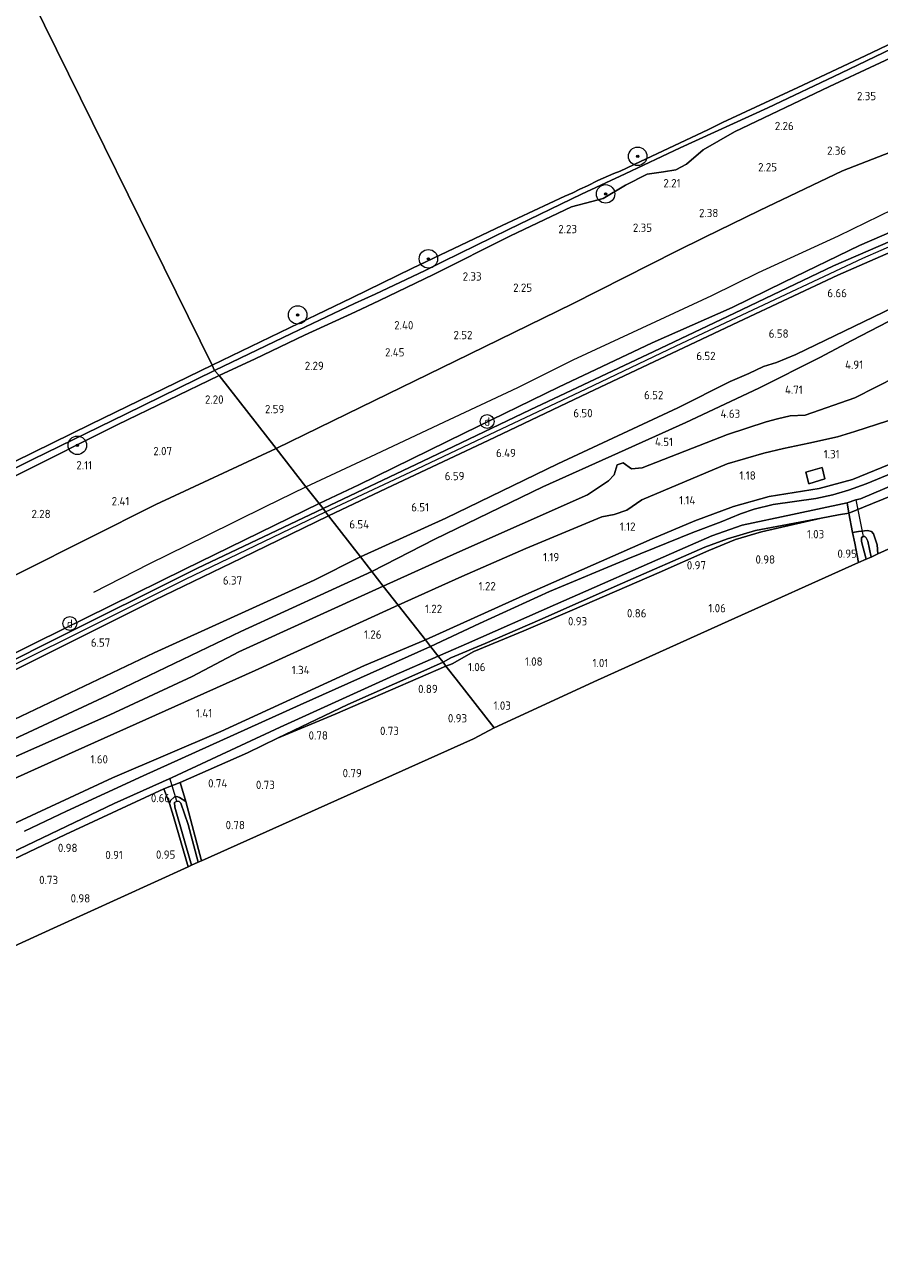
# Model space of a CAD drawing. Extents: x 130905 to 137824, y 412333 to 417928.
# Tile 229 of 256: x 135669 to 135854, y 415798 to 416066. Entities that reach past the tile are written whole.
import ezdxf
from ezdxf.enums import TextEntityAlignment as Align
from ezdxf.lldxf.tags import DXFTag

# ---------------------------------------------------------------- set-up
doc = ezdxf.new("R2010")
doc.units = 0
for name, color, linetype, lineweight in [('B-ME-GR-BOOM-S', 90, 'Continuous', 25), ('B-ME-GR-BOUWLAND_AKKERBOUW-GV', 80, 'Continuous', 13), ('B-ME-GR-GRAS-GV', 60, 'Continuous', 13), ('B-ME-GW-TALUD_KRUIN-G', 90, 'Continuous', 18), ('B-ME-GW-TALUD_TEEN-G', 90, 'Continuous', 18), ('B-ME-IE-MEUBILAIR_DIJKPAAL-S', 7, 'Continuous', 25), ('B-ME-IE-TERREINAFSCHEIDING_DOORGANG-G', 210, 'Continuous', 18), ('B-ME-IE-TERREINAFSCHEIDING_KUNSTMATIG_HEKWERK-G', 20, 'IE-TERREINAFSCHEIDING-KUNSTMATIG', 18), ('B-ME-KG-GRENS_OPNAME-G', 210, 'KG-OPNAME', 18), ('B-ME-KW-KUNSTWERK_DUIKER-G', 170, 'Continuous', 18), ('B-ME-OB-BEKLEDING_STEEN-GV', 30, 'Continuous', 18), ('B-ME-OB-OEVERVOORZIENING-G', 7, 'Continuous', 18), ('B-ME-OG-BREUKLIJN-G', 7, 'Continuous', 18), ('B-ME-OG-WATER_RIVIER-GV', 130, 'Continuous', 18), ('B-ME-OG-WATER_SLOOT-G', 120, 'Continuous', 18), ('B-ME-OG-WATER_SLOOT-GV', 120, 'Continuous', 18), ('B-ME-VH-VERHARDING_ASFALT-GV', 252, 'Continuous', 18), ('B-ME-VH-VERHARDING_BETON-GV', 252, 'Continuous', 18), ('B-ME-WH-WINTERBED-G', 150, 'WH-WINTERBED', 18), ('X-XX-AL-HOOGTELABEL-S', 7, 'Continuous', 25)]:
    doc.layers.add(name, color=color, linetype=linetype, lineweight=lineweight)
doc.styles.add('NLCS-ISO', font='NLCS-ISO.ttf')
doc.styles.add('NLCS-ISO-ANNOTATIVE-T18', font='NLCS-ISO.ttf', dxfattribs={"height": 1.8})
doc.styles.get("Standard").update_dxf_attribs({"font": 'arial.ttf'})
doc.linetypes.add('IE-TERREINAFSCHEIDING-KUNSTMATIG', pattern='A,4,[82,NLCS.SHX,S=0.75,R=90,X=0,Y=0],4,-2', length=10)
tags = doc.linetypes.add('KG-OPNAME', pattern='A,5.5,-2,["O",Standard,S=1.8,R=0,X=-0.5,Y=-0.9],-2,5.5,-2,[5,NLCS.SHX,S=0.75,R=0,X=0,Y=0],-2', length=19).pattern_tags.tags
tags[6] = DXFTag(74, 10)
tags = doc.linetypes.add('WH-WINTERBED', pattern='A,6,-3.5,["WB",Standard,S=1.8,R=0,X=-1.5,Y=-0.9],-3.5,6,-3.5,6,-3.5,6,-3.5,6,-3.5', length=51).pattern_tags.tags
tags[6] = DXFTag(74, 10)

# ---------------------------------------------------------------- blocks, each defined once
blk = doc.blocks.new('SAL-HOOGTELABEL-SO')
at = {"color": 0, "linetype": 'ByBlock', "lineweight": -2, "style": 'NLCS-ISO-ANNOTATIVE-T18'}
blk.add_attdef('HOOGTE', text='', height=1.8, dxfattribs=at).set_placement((2.79, 0), align=Align.RIGHT)
blk = doc.blocks.new('SGR-BOOM_01-SO')
at = {"linetype": 'ByBlock', "lineweight": 18}
h = blk.add_hatch(color=0, dxfattribs=at)
h.dxf.hatch_style = 1
edge = h.paths.add_edge_path()
edge.add_arc((0, 0), 0.25, 0, 360)
at = {"color": 0, "linetype": 'ByBlock', "lineweight": 18}
for radius in [2, 0.25]:
    blk.add_circle((0, 0), radius, dxfattribs=at)
blk = doc.blocks.new('SIE-DIJKPAAL-SO')
at = {"color": 0, "linetype": 'ByBlock', "lineweight": 18}
blk.add_circle((0, 0), 1.5, dxfattribs=at)
at = {"color": 0, "linetype": 'ByBlock', "lineweight": 18, "style": 'NLCS-ISO'}
blk.add_text('d', height=1.8, dxfattribs=at).set_placement((0, 0), align=Align.MIDDLE_CENTER)

msp = doc.modelspace()

# ---------------------------------------------------------------- linework, layer by layer
at = {"layer": 'B-ME-GR-BOUWLAND_AKKERBOUW-GV'}
msp.add_polyline3d([(135600.709, 415836.232, 0.71), (135592.111, 415831.825, 0.583), (135588.828, 415843.847, 0.712), (135587.483, 415847.189, 0.732), (135594.239, 415850.405, 0.772), (135604.154, 415855.455, 0.693), (135628.842, 415867.414, 0.641), (135653.629, 415879.001, 0.721), (135677.742, 415890.454, 0.721), (135699.018, 415900.325, 0.734), (135700.214, 415897.122, 0.674), (135701.146, 415894.341, 0.647), (135704.273, 415883.46, 0.627), (135675.178, 415870.192, 0.711), (135646.084, 415856.924, 0.794), (135623.396, 415846.578, 0.752)], close=True, dxfattribs=at)
at = {"layer": 'B-ME-GR-GRAS-GV'}
for points in [[(135862.793, 416061.487, 1.957), (135843.044, 416052.262, 1.957), (135822.499, 416042.457, 1.957), (135815.716, 416038.561, 2.12), (135812.116, 416035.454, 2.145), (135809.838, 416034.25, 2.07), (135807.15, 416033.783, 2.045), (135803.619, 416033.309, 2.032), (135798.891, 416030.905, 2.045), (135794.063, 416028.001, 2.007), (135791.646, 416027.381, 1.957), (135787.248, 416026.237, 1.77), (135774.061, 416019.954, 1.832), (135757.383, 416011.577, 1.832), (135745.679, 416005.975, 1.945), (135740.517, 416003.533, 1.957), (135729.487, 415998.469, 1.832), (135718.752, 415993.321, 1.907), (135710.976, 415989.724, 1.82), (135709.995, 415990.846, 1.462), (135726.644, 415998.815, 1.537), (135740.267, 416005.316, 1.661), (135744.772, 416007.359, 1.674), (135755.567, 416012.44, 1.436), (135759.478, 416014.424, 1.436), (135773.62, 416021.306, 1.436), (135789.384, 416028.992, 1.496), (135798.866, 416033.332, 1.426), (135810.741, 416038.987, 1.456), (135829.703, 416047.666, 1.476), (135845.522, 416055.18, 1.506), (135856.649, 416060.449, 1.456)], [(135867.557, 416042.462, 2.596), (135845.895, 416034.008, 2.713), (135827.892, 416025.4, 2.578), (135815.958, 416019.573, 2.667), (135809.987, 416016.638, 2.53), (135787.417, 416005.215, 2.799), (135762.062, 415992.856, 2.851), (135741.616, 415982.895, 2.929), (135723.313, 415973.923, 2.937), (135710.976, 415989.724, 1.82), (135718.752, 415993.321, 1.907), (135729.487, 415998.469, 1.832), (135740.517, 416003.533, 1.957), (135745.679, 416005.975, 1.945), (135757.383, 416011.577, 1.832), (135774.061, 416019.954, 1.832), (135787.248, 416026.237, 1.77), (135791.646, 416027.381, 1.957), (135794.063, 416028.001, 2.007), (135798.891, 416030.905, 2.045), (135803.619, 416033.309, 2.032), (135807.15, 416033.783, 2.045), (135809.838, 416034.25, 2.07), (135812.116, 416035.454, 2.145), (135815.716, 416038.561, 2.12), (135822.499, 416042.457, 1.957), (135843.044, 416052.262, 1.957), (135862.793, 416061.487, 1.957)], [(135866.715, 416025.303, 6.492), (135849.537, 416017.863, 6.691), (135833.173, 416009.949, 6.719), (135821.974, 416004.486, 6.645), (135804.694, 415996.793, 6.421), (135784.404, 415987.193, 6.61), (135764.043, 415977.26, 6.619), (135741.204, 415966.078, 6.536), (135732.62, 415962.017, 6.482), (135729.728, 415965.679, 5.144), (135723.313, 415973.923, 2.937), (135741.616, 415982.895, 2.929), (135762.062, 415992.856, 2.851), (135787.417, 416005.215, 2.799), (135809.987, 416016.638, 2.53), (135815.958, 416019.573, 2.667), (135827.892, 416025.4, 2.578), (135845.895, 416034.008, 2.713), (135867.557, 416042.462, 2.596)], [(135866.406, 416023.167, 6.623), (135843.91, 416013.477, 6.697), (135822.483, 416003.21, 6.666), (135805.081, 415994.921, 6.563), (135778.315, 415982.281, 6.591), (135755.098, 415971.238, 6.624), (135733.483, 415960.96, 6.627), (135732.62, 415962.017, 6.482), (135741.204, 415966.078, 6.536), (135764.043, 415977.26, 6.619), (135784.404, 415987.193, 6.61), (135804.694, 415996.793, 6.421), (135821.974, 416004.486, 6.645), (135833.173, 416009.949, 6.719), (135849.537, 416017.863, 6.691), (135866.715, 416025.303, 6.492)], [(135871.453, 416011.548, 6.44), (135835.774, 415994.256, 6.305), (135831.561, 415992.565, 6.322), (135828.816, 415991.723, 6.064), (135825.578, 415990.183, 6.16), (135821.583, 415988.412, 6.229), (135810.221, 415982.735, 6.137), (135784.292, 415970.633, 6.152), (135760.019, 415958.889, 6.022), (135741.565, 415950.496, 6.06), (135734.633, 415959.408, 6.633), (135748.479, 415965.973, 6.59), (135769.17, 415975.653, 6.598), (135790.815, 415986.011, 6.544), (135820.656, 416000.03, 6.574), (135823.399, 416001.362, 6.535), (135844.835, 416011.465, 6.635), (135868.486, 416021.793, 6.555)], [(135859.711, 416003.449, 5.469), (135847.922, 415997.294, 5.307), (135840.948, 415993.624, 4.942), (135827.759, 415987.02, 4.852), (135811.979, 415979.561, 4.902), (135797.394, 415972.983, 4.75), (135781.03, 415965.627, 4.828), (135757.689, 415954.318, 4.753), (135744.043, 415947.375, 4.683), (135741.565, 415950.496, 6.06), (135760.019, 415958.889, 6.022), (135784.292, 415970.633, 6.152), (135810.221, 415982.735, 6.137), (135821.583, 415988.412, 6.229), (135825.578, 415990.183, 6.16), (135828.816, 415991.723, 6.064), (135831.561, 415992.565, 6.322), (135835.774, 415994.256, 6.305), (135871.453, 416011.548, 6.44)], [(135862.197, 415991.851, 4.862), (135848.564, 415984.912, 4.442), (135837.797, 415981.14, 4.148), (135834.549, 415981.034, 4.162), (135831.84, 415980.366, 4.207), (135829.34, 415979.745, 4.543), (135820.966, 415976.975, 4.402), (135802.503, 415969.753, 4.333), (135800.22, 415969.539, 4.403), (135798.443, 415970.817, 4.536), (135797.102, 415970.389, 4.548), (135796.459, 415968.263, 4.32), (135795.232, 415966.967, 4.345), (135790.728, 415963.934, 4.3), (135762.429, 415951.357, 4.231), (135746.492, 415944.203, 4.163), (135744.043, 415947.375, 4.683), (135757.689, 415954.318, 4.753), (135781.03, 415965.627, 4.828), (135797.394, 415972.983, 4.75), (135811.979, 415979.561, 4.902), (135827.759, 415987.02, 4.852), (135840.948, 415993.624, 4.942), (135847.922, 415997.294, 5.307), (135859.711, 416003.449, 5.469)], [(135855.715, 415979.929, 1.42), (135848.518, 415977.659, 1.382), (135844.798, 415976.48, 1.483), (135838.608, 415975.113, 1.4), (135833.111, 415973.925, 1.381), (135828.838, 415972.927, 1.36), (135820.893, 415970.615, 1.311), (135802.451, 415962.831, 1.362), (135799.234, 415960.624, 1.283), (135796.502, 415959.663, 1.416), (135793.81, 415959.183, 1.417), (135777.356, 415952.319, 1.525), (135763.516, 415946.263, 1.53), (135749.76, 415940.053, 1.573), (135746.492, 415944.203, 4.163), (135762.429, 415951.357, 4.231), (135790.728, 415963.934, 4.3), (135795.232, 415966.967, 4.345), (135796.459, 415968.263, 4.32), (135797.102, 415970.389, 4.548), (135798.443, 415970.817, 4.536), (135800.22, 415969.539, 4.403), (135802.503, 415969.753, 4.333), (135820.966, 415976.975, 4.402), (135829.34, 415979.745, 4.543), (135831.84, 415980.366, 4.207), (135834.549, 415981.034, 4.162), (135837.797, 415981.14, 4.148), (135848.564, 415984.912, 4.442), (135862.197, 415991.851, 4.862)], [(135667.336, 415968.286, 1.957), (135688.94, 415979.072, 1.832), (135710.976, 415989.724, 1.82), (135723.313, 415973.923, 2.937), (135697.269, 415961.862, 2.881), (135668.019, 415947.141, 2.888)], [(135873.064, 415977.466, 1.321), (135848.072, 415967.277, 1.435), (135840.844, 415965.317, 1.371), (135830.017, 415963.539, 1.159), (135822.309, 415961.393, 1.054), (135813.921, 415958.32, 1.069), (135804.656, 415954.423, 1.155), (135776.672, 415942.099, 1.157), (135755.675, 415932.533, 0.92), (135749.76, 415940.053, 1.573), (135763.516, 415946.263, 1.53), (135777.356, 415952.319, 1.525), (135793.81, 415959.183, 1.417), (135796.502, 415959.663, 1.416), (135799.234, 415960.624, 1.283), (135802.451, 415962.831, 1.362), (135820.893, 415970.615, 1.311), (135828.838, 415972.927, 1.36), (135833.111, 415973.925, 1.381), (135838.608, 415975.113, 1.4), (135844.798, 415976.48, 1.483), (135848.518, 415977.659, 1.382), (135855.715, 415979.929, 1.42)], [(135862.562, 415971.086, -0.237), (135851.029, 415966.329, -0.237), (135847.152, 415964.954, -0.237), (135843.819, 415963.897, -0.237), (135840.111, 415963.131, -0.237), (135830.892, 415961.83, -0.237), (135826.746, 415960.818, -0.237), (135823.801, 415959.797, -0.237), (135819.651, 415958.108, -0.237), (135813.475, 415955.776, -0.237), (135799.452, 415950.099, -0.237), (135782.473, 415943.028, -0.237), (135767.331, 415936.06, -0.237), (135756.753, 415931.097, -0.237), (135755.675, 415932.533, 0.92), (135776.672, 415942.099, 1.157), (135804.656, 415954.423, 1.155), (135813.921, 415958.32, 1.069), (135822.309, 415961.393, 1.054), (135830.017, 415963.539, 1.159), (135840.844, 415965.317, 1.371), (135848.072, 415967.277, 1.435), (135873.064, 415977.466, 1.321)], [(135544.636, 415885.129, 2.83), (135573.083, 415899.841, 2.83), (135601.476, 415914.174, 2.851), (135633.011, 415930.077, 2.84), (135668.019, 415947.141, 2.888), (135697.269, 415961.862, 2.881), (135723.313, 415973.923, 2.937), (135729.728, 415965.679, 5.144), (135732.62, 415962.017, 6.482), (135703.536, 415947.828, 6.672), (135671.371, 415932.011, 6.538), (135651.567, 415922.102, 6.635), (135631.763, 415912.193, 6.732), (135597.622, 415894.546, 6.704), (135567.033, 415878.908, 6.774), (135535.619, 415862.052, 6.703)], [(135860.857, 415965.523, 1.149), (135850.391, 415961.256, 1.086), (135847.218, 415959.97, 1.018), (135846.873, 415962.21, -0.237), (135848.745, 415962.825, -0.237), (135849.789, 415963.048, -0.237), (135869.836, 415971.601, -0.237)], [(135535.619, 415862.052, 6.703), (135567.033, 415878.908, 6.774), (135597.622, 415894.546, 6.704), (135631.763, 415912.193, 6.732), (135651.567, 415922.102, 6.635), (135671.371, 415932.011, 6.538), (135703.536, 415947.828, 6.672), (135732.62, 415962.017, 6.482), (135733.483, 415960.96, 6.627), (135706.296, 415948.062, 6.65), (135674.645, 415932.239, 6.695), (135647.509, 415918.662, 6.693), (135617.119, 415903.38, 6.673), (135594.115, 415891.374, 6.689), (135570.375, 415879.018, 6.669), (135537.8, 415861.744, 6.72)], [(135544.387, 415862.984, 6.586), (135570.132, 415876.755, 6.593), (135600.545, 415892.52, 6.601), (135631.748, 415908.584, 6.604), (135662.178, 415923.752, 6.582), (135696.974, 415941.115, 6.594), (135715.804, 415950.261, 6.614), (135734.633, 415959.408, 6.633), (135741.565, 415950.496, 6.06), (135731.571, 415945.481, 5.887), (135696.892, 415929.737, 5.988), (135662.002, 415913.176, 5.987), (135636.193, 415901.58, 6.146), (135609.28, 415888.318, 6.371), (135577.75, 415872.876, 6.379), (135554.3, 415860.525, 6.462)], [(135662.002, 415913.176, 5.987), (135696.892, 415929.737, 5.988), (135731.571, 415945.481, 5.887), (135741.565, 415950.496, 6.06), (135744.043, 415947.375, 4.683), (135715.675, 415934.34, 4.524), (135686.834, 415920.524, 4.434), (135662.132, 415909.044, 4.536)], [(135660.687, 415904.571, 4.153), (135687.323, 415916.31, 4.019), (135705.115, 415924.597, 4.161), (135715.223, 415929.996, 4.027), (135746.492, 415944.203, 4.163), (135749.76, 415940.053, 1.573), (135718.766, 415925.96, 1.612), (135699.315, 415917.222, 1.762), (135679.865, 415908.485, 1.912), (135651.146, 415895.587, 2.066)], [(135526.94, 415836.263, 2.221), (135560.093, 415852.385, 2.193), (135590.206, 415866.821, 2.182), (135619.582, 415880.817, 2.171), (135651.146, 415895.587, 2.066), (135679.865, 415908.485, 1.912), (135699.315, 415917.222, 1.762), (135718.766, 415925.96, 1.612), (135749.76, 415940.053, 1.573), (135755.675, 415932.533, 0.92), (135742.409, 415926.987, 1.035), (135711.341, 415912.695, 0.969), (135687.905, 415902.723, 1.21), (135653.834, 415886.936, 1.408), (135623.276, 415872.618, 1.569), (135598.896, 415860.68, 1.589), (135581.502, 415852.355, 1.589), (135564.086, 415843.737, 1.658), (135557.771, 415840.796, 1.636), (135545.247, 415834.237, 1.571)], [(135653.834, 415886.936, 1.408), (135687.905, 415902.723, 1.21), (135711.341, 415912.695, 0.969), (135742.409, 415926.987, 1.035), (135755.675, 415932.533, 0.92), (135756.753, 415931.097, -0.237), (135728.524, 415918.495, -0.237), (135694.58, 415903.168, -0.237), (135677.937, 415895.469, -0.237), (135668.853, 415891.179, -0.237)], [(135660.676, 415883.948, -0.237), (135688.25, 415897.137, -0.237), (135700.84, 415902.773, -0.237), (135724.168, 415913.666, -0.237), (135748.756, 415924.836, -0.237), (135758.377, 415929.017, -0.237), (135759.473, 415927.7, 0.787), (135753.962, 415925.244, 0.855), (135738.834, 415918.548, 0.736), (135723.636, 415911.268, 0.757), (135717.129, 415908.13, 0.769), (135702.524, 415901.692, 0.654), (135699.018, 415900.325, 0.734), (135677.742, 415890.454, 0.721), (135653.629, 415879.001, 0.721)]]:
    msp.add_polyline3d(points, dxfattribs=at)
for points in [[(135573.679, 415917.398, 2.132), (135572.375, 415914.043, 1.887), (135572.096, 415916.819, 1.9), (135571.153, 415920.691, 1.65), (135571.095, 415921.285, 1.637), (135571.665, 415921.868, 1.525), (135588.261, 415930.067, 1.612), (135609.879, 415940.943, 1.587), (135632.733, 415952.664, 1.55), (135651.278, 415961.99, 1.512), (135670.764, 415971.652, 1.537), (135690.729, 415981.373, 1.575), (135709.995, 415990.846, 1.462), (135710.976, 415989.724, 1.82), (135688.94, 415979.072, 1.832), (135667.336, 415968.286, 1.957), (135645.424, 415957.552, 1.92), (135625.402, 415947.295, 1.92), (135605.926, 415937.553, 1.857), (135586.623, 415927.865, 1.82), (135581.232, 415924.955, 1.795), (135577.532, 415922.88, 1.857), (135575.692, 415920.816, 2.032)], [(135873.46, 415960.105, 1.035), (135853.553, 415951.153, 1.064), (135853.383, 415953.089, 1.055), (135852.556, 415955.517, 1.127), (135852.158, 415955.963, 1.131), (135851.254, 415956.247, 1.107), (135849.332, 415956.008, 1.062), (135848.02, 415955.75, 0.989), (135847.218, 415959.97, 1.018), (135850.391, 415961.256, 1.086), (135860.857, 415965.523, 1.149), (135875.187, 415971.857, 1.126), (135891.975, 415979.404, 1.12), (135892.566, 415976.132, 1.061), (135893.367, 415969.058, 1.005)], [(135837.917, 415968.833, 1.01), (135838.604, 415966.335, 1.01), (135842.065, 415967.37, 1.035), (135841.48, 415969.831, 1.148)], [(135761.102, 415928.646, 0.832), (135759.473, 415927.7, 0.787), (135758.377, 415929.017, -0.237), (135760.516, 415929.982, -0.237), (135764.51, 415931.68, -0.237), (135783.78, 415940.19, -0.237), (135810.694, 415952, -0.237), (135817.633, 415955.094, -0.237), (135824.17, 415957.331, -0.237), (135835.056, 415959.694, -0.237), (135846.873, 415962.21, -0.237), (135847.218, 415959.97, 1.018), (135845.046, 415959.6, 0.985), (135841.233, 415958.847, 1.1), (135827.042, 415956.177, 1.012), (135821.022, 415954.414, 0.999), (135816.1, 415952.636, 0.88), (135798.297, 415944.805, 0.849), (135780.41, 415936.915, 0.924), (135768.53, 415931.767, 0.761)], [(135761.417, 415927.375, 0.933), (135760.065, 415926.856, 0.927), (135759.473, 415927.7, 0.787), (135761.102, 415928.646, 0.832), (135768.53, 415931.767, 0.761), (135780.41, 415936.915, 0.924), (135798.297, 415944.805, 0.849), (135816.1, 415952.636, 0.88), (135821.022, 415954.414, 0.999), (135827.042, 415956.177, 1.012), (135841.233, 415958.847, 1.1), (135828.339, 415955.901, 1.019), (135822.743, 415954.265, 0.993), (135816.926, 415951.862, 1.049), (135806.203, 415947.116, 0.946), (135787.379, 415939.01, 0.821), (135776.953, 415934.513, 0.94), (135766.098, 415930.038, 0.91)], [(135792.861, 415923.859, 0.996), (135770.49, 415913.504, 1.127), (135762.272, 415924.03, 0.888), (135760.065, 415926.856, 0.927), (135761.417, 415927.375, 0.933), (135766.098, 415930.038, 0.91), (135776.953, 415934.513, 0.94), (135787.379, 415939.01, 0.821), (135806.203, 415947.116, 0.946), (135816.926, 415951.862, 1.049), (135822.743, 415954.265, 0.993), (135828.339, 415955.901, 1.019), (135841.233, 415958.847, 1.1), (135845.046, 415959.6, 0.985), (135847.218, 415959.97, 1.018), (135848.02, 415955.75, 0.989), (135848.514, 415953.494, 0.851), (135849.364, 415949.269, 0.774), (135821.112, 415936.564, 0.885)], [(135852.556, 415955.517, 1.127), (135853.383, 415953.089, 1.055), (135853.553, 415951.153, 1.064), (135852.051, 415950.478, 0.01), (135851.36, 415953.878, 0.01), (135850.983, 415954.659, 0.01), (135850.697, 415954.885, 0.01), (135850.333, 415954.887, 0.01), (135849.956, 415954.664, 0.01), (135850.009, 415953.827, 0.01), (135851.02, 415950.014, 0.01), (135849.364, 415949.269, 0.774), (135848.514, 415953.494, 0.851), (135848.02, 415955.75, 0.989), (135849.332, 415956.008, 1.062), (135851.254, 415956.247, 1.107), (135852.158, 415955.963, 1.131)], [(135635.265, 415893.177, 4.356), (135631.518, 415892.209, 4.394), (135628.534, 415892.374, 4.712), (135637.294, 415897.211, 4.648), (135662.132, 415909.044, 4.536), (135686.834, 415920.524, 4.434), (135715.675, 415934.34, 4.524), (135744.043, 415947.375, 4.683), (135746.492, 415944.203, 4.163), (135715.223, 415929.996, 4.027), (135705.115, 415924.597, 4.161), (135687.323, 415916.31, 4.019), (135660.687, 415904.571, 4.153), (135639.863, 415895.144, 4.344)], [(135736.592, 415897.952, 0.877), (135707.183, 415884.787, 0.778), (135703.784, 415897.564, 0.655), (135702.524, 415901.692, 0.654), (135717.129, 415908.13, 0.769), (135723.636, 415911.268, 0.757), (135736.067, 415916.468, 0.783), (135760.065, 415926.856, 0.927), (135762.272, 415924.03, 0.888), (135770.49, 415913.504, 1.127), (135766.002, 415911.117, 0.975)], [(135736.067, 415916.468, 0.783), (135723.636, 415911.268, 0.757), (135738.834, 415918.548, 0.736), (135753.962, 415925.244, 0.855), (135759.473, 415927.7, 0.787), (135760.065, 415926.856, 0.927)], [(135702.524, 415901.692, 0.654), (135703.784, 415897.564, 0.655), (135702.442, 415898.475, 0.652), (135701.855, 415898.703, 0.667), (135701.226, 415898.537, 0.665), (135700.463, 415897.831, 0.667), (135700.214, 415897.122, 0.674), (135699.018, 415900.325, 0.734)], [(135702.442, 415898.475, 0.652), (135703.784, 415897.564, 0.655), (135707.183, 415884.787, 0.778), (135706.46, 415884.458, -0.177), (135704.269, 415892.624, -0.177), (135702.726, 415897.215, -0.177), (135702.333, 415897.622, -0.177), (135701.848, 415897.644, -0.177), (135701.341, 415897.394, -0.177), (135701.411, 415896.354, -0.177), (135704.997, 415883.79, -0.177), (135704.273, 415883.46, 0.627), (135701.146, 415894.341, 0.647), (135700.214, 415897.122, 0.674), (135700.463, 415897.831, 0.667), (135701.226, 415898.537, 0.665), (135701.855, 415898.703, 0.667)]]:
    msp.add_polyline3d(points, close=True, dxfattribs=at)
at = {"layer": 'B-ME-GW-TALUD_KRUIN-G'}
for points in [[(136061.264, 416107.255, 6.609), (136055.092, 416104.072, 6.638), (136032.856, 416094.654, 6.715), (136007.293, 416083.211, 6.741), (135979.61, 416071.249, 6.634), (135953.722, 416059.613, 6.71), (135929.745, 416049.081, 6.536), (135909.144, 416040.407, 6.526), (135890.649, 416033.613, 6.478), (135866.715, 416025.303, 6.492), (135849.537, 416017.863, 6.691), (135833.173, 416009.949, 6.719), (135821.974, 416004.486, 6.645), (135804.694, 415996.793, 6.421), (135784.404, 415987.193, 6.61), (135764.043, 415977.26, 6.619), (135741.204, 415966.078, 6.536), (135732.62, 415962.017, 6.482)], [(136082.675, 416103.389, 6.438), (136072.486, 416098.974, 6.491), (136050.883, 416090.234, 6.514), (136027.933, 416080.761, 6.547), (136001.697, 416069.697, 6.547), (135975.66, 416058.583, 6.563), (135948.547, 416046.518, 6.403), (135920.829, 416033.896, 6.333), (135898.825, 416024.354, 6.267), (135871.453, 416011.548, 6.44), (135835.774, 415994.256, 6.305), (135831.561, 415992.565, 6.322), (135828.816, 415991.723, 6.064), (135825.578, 415990.183, 6.16), (135821.583, 415988.412, 6.229), (135810.221, 415982.735, 6.137), (135784.292, 415970.633, 6.152), (135760.019, 415958.889, 6.022), (135741.565, 415950.496, 6.06)], [(135862.793, 416061.487, 1.957), (135843.044, 416052.262, 1.957), (135822.499, 416042.457, 1.957), (135815.716, 416038.561, 2.12), (135812.116, 416035.454, 2.145), (135809.838, 416034.25, 2.07), (135807.15, 416033.783, 2.045), (135803.619, 416033.309, 2.032), (135798.891, 416030.905, 2.045), (135794.063, 416028.001, 2.007), (135791.646, 416027.381, 1.957), (135787.248, 416026.237, 1.77), (135774.061, 416019.954, 1.832), (135757.383, 416011.577, 1.832), (135745.679, 416005.975, 1.945), (135740.517, 416003.533, 1.957), (135729.487, 415998.469, 1.832), (135718.752, 415993.321, 1.907), (135710.976, 415989.724, 1.82)], [(135862.197, 415991.851, 4.862), (135848.564, 415984.912, 4.442), (135837.797, 415981.14, 4.148), (135834.549, 415981.034, 4.162), (135831.84, 415980.366, 4.207), (135829.34, 415979.745, 4.543), (135820.966, 415976.975, 4.402), (135802.503, 415969.753, 4.333), (135800.22, 415969.539, 4.403), (135798.443, 415970.817, 4.536), (135797.102, 415970.389, 4.548), (135796.459, 415968.263, 4.32), (135795.232, 415966.967, 4.345), (135790.728, 415963.934, 4.3), (135762.429, 415951.357, 4.231), (135746.492, 415944.203, 4.163)], [(135529.743, 415896.25, 2.042), (135531.054, 415898.275, 1.986), (135532.575, 415899.706, 1.911), (135547.503, 415907.731, 1.961), (135558.925, 415913.631, 1.898), (135561.641, 415914.333, 1.973), (135563.982, 415913.925, 2.073), (135565.807, 415912.112, 2.298), (135566.93, 415911.772, 1.998), (135567.621, 415911.634, 2.012), (135572.375, 415914.043, 1.887), (135573.679, 415917.398, 2.132), (135575.692, 415920.816, 2.032), (135577.532, 415922.88, 1.857), (135581.232, 415924.955, 1.795), (135586.623, 415927.865, 1.82), (135605.926, 415937.553, 1.857), (135625.402, 415947.295, 1.92), (135645.424, 415957.552, 1.92), (135667.336, 415968.286, 1.957), (135688.94, 415979.072, 1.832), (135710.976, 415989.724, 1.82)], [(135424.625, 415804.686, 6.577), (135434.772, 415810.374, 6.681), (135457.907, 415822.134, 6.568), (135484.912, 415836.006, 6.685), (135491.643, 415839.531, 6.694), (135504.97, 415846.191, 6.741), (135535.619, 415862.052, 6.703), (135567.033, 415878.908, 6.774), (135597.622, 415894.546, 6.704), (135631.763, 415912.193, 6.732), (135651.567, 415922.102, 6.635), (135671.371, 415932.011, 6.538), (135703.536, 415947.828, 6.672), (135732.62, 415962.017, 6.482)], [(135741.565, 415950.496, 6.06), (135731.571, 415945.481, 5.887), (135696.892, 415929.737, 5.988), (135662.002, 415913.176, 5.987), (135636.193, 415901.58, 6.146), (135609.28, 415888.318, 6.371), (135577.75, 415872.876, 6.379), (135554.3, 415860.525, 6.462), (135525.588, 415845.947, 6.458), (135502.928, 415834.963, 6.47), (135479.099, 415822.667, 6.403), (135456.529, 415810.764, 6.39), (135445.92, 415805.459, 6.417), (135429.854, 415797.084, 6.304)], [(135628.534, 415892.374, 4.712), (135631.518, 415892.209, 4.394), (135635.265, 415893.177, 4.356), (135639.863, 415895.144, 4.344), (135660.687, 415904.571, 4.153), (135687.323, 415916.31, 4.019), (135705.115, 415924.597, 4.161), (135715.223, 415929.996, 4.027), (135746.492, 415944.203, 4.163)]]:
    msp.add_polyline3d(points, dxfattribs=at)
at = {"layer": 'B-ME-GW-TALUD_TEEN-G'}
for points in [[(136061.264, 416107.255, 6.609), (136059.105, 416107.722, 6.382), (136046.251, 416103.103, 5.949), (136021.856, 416094.659, 5.59), (135988.991, 416082.883, 4.896), (135960.469, 416072.423, 4.422), (135932.607, 416063.813, 3.679), (135909.685, 416056.192, 3.25), (135894.992, 416051.186, 2.98), (135887.552, 416048.292, 2.832), (135880.506, 416045.703, 2.713), (135867.557, 416042.462, 2.596), (135845.895, 416034.008, 2.713), (135827.892, 416025.4, 2.578), (135815.958, 416019.573, 2.667), (135809.987, 416016.638, 2.53), (135787.417, 416005.215, 2.799), (135762.062, 415992.856, 2.851), (135741.616, 415982.895, 2.929), (135723.313, 415973.923, 2.937)], [(135744.043, 415947.375, 4.683), (135757.689, 415954.318, 4.753), (135781.03, 415965.627, 4.828), (135797.394, 415972.983, 4.75), (135811.979, 415979.561, 4.902), (135827.759, 415987.02, 4.852), (135840.948, 415993.624, 4.942), (135847.922, 415997.294, 5.307), (135859.711, 416003.449, 5.469)], [(135749.76, 415940.053, 1.573), (135763.516, 415946.263, 1.53), (135777.356, 415952.319, 1.525), (135793.81, 415959.183, 1.417), (135796.502, 415959.663, 1.416), (135799.234, 415960.624, 1.283), (135802.451, 415962.831, 1.362), (135820.893, 415970.615, 1.311), (135828.838, 415972.927, 1.36), (135833.111, 415973.925, 1.381), (135838.608, 415975.113, 1.4), (135844.798, 415976.48, 1.483), (135848.518, 415977.659, 1.382), (135855.715, 415979.929, 1.42)], [(135723.313, 415973.923, 2.937), (135697.269, 415961.862, 2.881), (135668.019, 415947.141, 2.888), (135633.011, 415930.077, 2.84), (135601.476, 415914.174, 2.851), (135573.083, 415899.841, 2.83), (135544.636, 415885.129, 2.83), (135512.623, 415869.36, 2.839), (135489.487, 415857.595, 2.836), (135470.572, 415847.11, 2.833), (135449.919, 415836.577, 2.869), (135431.247, 415827.053, 2.846), (135415.16, 415818.493, 2.845)], [(135628.534, 415892.374, 4.712), (135637.294, 415897.211, 4.648), (135662.132, 415909.044, 4.536), (135686.834, 415920.524, 4.434), (135715.675, 415934.34, 4.524), (135744.043, 415947.375, 4.683)], [(135749.76, 415940.053, 1.573), (135718.766, 415925.96, 1.612), (135699.315, 415917.222, 1.762), (135679.865, 415908.485, 1.912), (135651.146, 415895.587, 2.066), (135619.582, 415880.817, 2.171), (135590.206, 415866.821, 2.182), (135560.093, 415852.385, 2.193), (135526.94, 415836.263, 2.221), (135494.912, 415820.547, 2.323), (135468.19, 415807.326, 2.411), (135440.591, 415792.805, 2.444), (135434.895, 415789.738, 2.425)]]:
    msp.add_polyline3d(points, dxfattribs=at)
at = {"layer": 'B-ME-IE-TERREINAFSCHEIDING_DOORGANG-G'}
for points in [[(135847.218, 415959.97, 1.018), (135848.02, 415955.75, 0.989)], [(135703.784, 415897.564, 0.655), (135702.524, 415901.692, 0.654)]]:
    msp.add_polyline3d(points, dxfattribs=at)
at = {"layer": 'B-ME-IE-TERREINAFSCHEIDING_KUNSTMATIG_HEKWERK-G'}
for points in [[(135846.873, 415962.21, -0.237), (135847.218, 415959.97, 1.018)], [(135841.233, 415958.847, 1.1), (135828.339, 415955.901, 1.019), (135822.743, 415954.265, 0.993), (135816.926, 415951.862, 1.049), (135806.203, 415947.116, 0.946), (135787.379, 415939.01, 0.821), (135776.953, 415934.513, 0.94), (135766.098, 415930.038, 0.91), (135761.417, 415927.375, 0.933), (135760.065, 415926.856, 0.927)], [(135723.636, 415911.268, 0.757), (135736.067, 415916.468, 0.783), (135760.065, 415926.856, 0.927)]]:
    msp.add_polyline3d(points, dxfattribs=at)
at = {"layer": 'B-ME-KG-GRENS_OPNAME-G'}
for points in [[(135770.49, 415913.504, 1.127), (135792.861, 415923.859, 0.996), (135821.112, 415936.564, 0.885), (135849.364, 415949.269, 0.774), (135851.02, 415950.014, 0.01), (135852.051, 415950.478, 0.01), (135853.553, 415951.153, 1.064), (135873.46, 415960.105, 1.035)], [(135454.79, 415760.723, 0.804), (135478.539, 415773.619, 0.823), (135487.259, 415778.088, 0.622), (135487.953, 415778.444, -0.225), (135489.245, 415779.106, -0.225), (135490.229, 415779.61, 0.574), (135508.679, 415789.066, 0.665), (135527.13, 415798.522, 0.756), (135558.125, 415814.407, 0.698), (135589.121, 415830.293, 0.64), (135590.033, 415830.761, -0.146), (135591.333, 415831.427, -0.146), (135592.111, 415831.825, 0.583), (135600.709, 415836.232, 0.71), (135623.396, 415846.578, 0.752), (135646.084, 415856.924, 0.794), (135675.178, 415870.192, 0.711), (135704.273, 415883.46, 0.627), (135704.997, 415883.79, -0.177), (135706.46, 415884.458, -0.177), (135707.183, 415884.787, 0.778), (135736.592, 415897.952, 0.877), (135766.002, 415911.117, 0.975), (135770.49, 415913.504, 1.127)]]:
    msp.add_polyline3d(points, dxfattribs=at)
at = {"layer": 'B-ME-KW-KUNSTWERK_DUIKER-G'}
for points in [[(135848.745, 415962.825, -0.237), (135850.333, 415954.887, 0.01)], [(135701.848, 415897.644, -0.177), (135700.286, 415902.638, -0.045)]]:
    msp.add_polyline3d(points, dxfattribs=at)
at = {"layer": 'B-ME-OB-BEKLEDING_STEEN-GV'}
msp.add_polyline3d([(135856.649, 416060.449, 1.456), (135845.522, 416055.18, 1.506), (135829.703, 416047.666, 1.476), (135810.741, 416038.987, 1.456), (135798.866, 416033.332, 1.426), (135789.384, 416028.992, 1.496), (135773.62, 416021.306, 1.436), (135759.478, 416014.424, 1.436), (135755.567, 416012.44, 1.436), (135744.772, 416007.359, 1.674), (135740.267, 416005.316, 1.661), (135726.644, 415998.815, 1.537), (135709.995, 415990.846, 1.462), (135709.444, 415991.996, 1), (135728.326, 416001.087, 1), (135739.717, 416006.521, 1), (135752.804, 416012.953, 1), (135761.748, 416017.234, 1), (135772.221, 416022.162, 1), (135785.762, 416028.529, 1), (135787.542, 416029.239, 1), (135789.038, 416030.069, 1), (135790.693, 416030.804, 1), (135792.958, 416031.916, 1), (135796.37, 416033.408, 1), (135797.736, 416033.977, 1), (135802.162, 416036.067, 1), (135816.714, 416042.862, 1), (135819.945, 416044.436, 1), (135836.221, 416052.056, 1), (135850.751, 416058.897, 1), (135863.649, 416065.013, 1)], dxfattribs=at)
msp.add_polyline3d([(135572.096, 415916.819, 1.9), (135572.375, 415914.043, 1.887), (135570.959, 415917.999, 1.272), (135569.946, 415921.287, 1), (135569.745, 415921.743, 1), (135569.888, 415922.094, 1), (135577.567, 415926.011, 1), (135593.339, 415934.043, 1), (135610.929, 415942.942, 1), (135628.795, 415951.973, 1), (135648.079, 415961.821, 1), (135666.645, 415971.044, 1), (135683.252, 415979.22, 1), (135709.444, 415991.996, 1), (135709.995, 415990.846, 1.462), (135690.729, 415981.373, 1.575), (135670.764, 415971.652, 1.537), (135651.278, 415961.99, 1.512), (135632.733, 415952.664, 1.55), (135609.879, 415940.943, 1.587), (135588.261, 415930.067, 1.612), (135571.665, 415921.868, 1.525), (135571.095, 415921.285, 1.637), (135571.153, 415920.691, 1.65)], close=True, dxfattribs=at)
at = {"layer": 'B-ME-OB-OEVERVOORZIENING-G'}
for points in [[(135863.649, 416065.013, 1), (135850.751, 416058.897, 1), (135836.221, 416052.056, 1), (135819.945, 416044.436, 1), (135816.714, 416042.862, 1), (135802.162, 416036.067, 1), (135797.736, 416033.977, 1), (135796.37, 416033.408, 1), (135792.958, 416031.916, 1), (135790.693, 416030.804, 1), (135789.038, 416030.069, 1), (135787.542, 416029.239, 1), (135785.762, 416028.529, 1), (135772.221, 416022.162, 1), (135761.748, 416017.234, 1), (135752.804, 416012.953, 1), (135739.717, 416006.521, 1), (135728.326, 416001.087, 1), (135709.444, 415991.996, 1)], [(135709.444, 415991.996, 1), (135683.252, 415979.22, 1), (135666.645, 415971.044, 1), (135648.079, 415961.821, 1), (135628.795, 415951.973, 1), (135610.929, 415942.942, 1), (135593.339, 415934.043, 1), (135577.567, 415926.011, 1), (135569.888, 415922.094, 1), (135569.745, 415921.743, 1), (135569.946, 415921.287, 1), (135564.898, 415917.777, 1), (135564.326, 415917.674, 1), (135563.459, 415918.305, 1), (135563.025, 415918.268, 1), (135559.447, 415916.533, 1), (135548.374, 415910.968, 1)]]:
    msp.add_polyline3d(points, dxfattribs=at)
at = {"layer": 'B-ME-OG-BREUKLIJN-G'}
for points in [[(135729.728, 415965.679, 5.144), (135744.876, 415972.707, 5.307), (135758.542, 415979.112, 5.282), (135775.647, 415987.13, 5.232), (135787.628, 415993.099, 5.382), (135805.48, 416001.389, 5.419), (135817.614, 416007.036, 5.282), (135827.728, 416011.999, 5.419), (135845.013, 416019.933, 5.457), (135856.845, 416025.737, 5.394), (135872.025, 416031.928, 5.169), (135883.207, 416035.725, 5.032), (135899.146, 416040.979, 5.307), (135911.01, 416045.3, 5.444), (135925.395, 416051.733, 5.419), (135943.746, 416059.978, 5.382)], [(135683.898, 415942.857, 5.344), (135695.872, 415949.021, 5.232), (135708.334, 415955.107, 5.257), (135721.052, 415961.427, 5.169), (135729.728, 415965.679, 5.144)]]:
    msp.add_polyline3d(points, dxfattribs=at)
at = {"layer": 'B-ME-OG-WATER_RIVIER-GV'}
for points in [[(135863.649, 416065.013, 1), (135850.751, 416058.897, 1), (135836.221, 416052.056, 1), (135819.945, 416044.436, 1), (135816.714, 416042.862, 1), (135802.162, 416036.067, 1), (135797.736, 416033.977, 1), (135796.37, 416033.408, 1), (135792.958, 416031.916, 1), (135790.693, 416030.804, 1), (135789.038, 416030.069, 1), (135787.542, 416029.239, 1), (135785.762, 416028.529, 1), (135772.221, 416022.162, 1), (135761.748, 416017.234, 1), (135752.804, 416012.953, 1), (135739.717, 416006.521, 1), (135728.326, 416001.087, 1), (135709.444, 415991.996, 1), (135668.003, 416076.092, 1), (135994.669, 416225.939, 1)], [(135342.962, 415933.046, 1), (135668.003, 416076.092, 1), (135709.444, 415991.996, 1), (135683.252, 415979.22, 1), (135666.645, 415971.044, 1), (135648.079, 415961.821, 1), (135628.795, 415951.973, 1), (135610.929, 415942.942, 1), (135593.339, 415934.043, 1), (135577.567, 415926.011, 1), (135569.888, 415922.094, 1), (135569.745, 415921.743, 1), (135569.946, 415921.287, 1), (135564.898, 415917.777, 1), (135564.326, 415917.674, 1), (135563.459, 415918.305, 1), (135563.025, 415918.268, 1), (135559.447, 415916.533, 1), (135548.374, 415910.968, 1)]]:
    msp.add_polyline3d(points, dxfattribs=at)
at = {"layer": 'B-ME-OG-WATER_SLOOT-G'}
for points in [[(135909.465, 415993.238, 1.399), (135897.274, 415987.657, 1.294), (135873.064, 415977.466, 1.321), (135848.072, 415967.277, 1.435), (135840.844, 415965.317, 1.371), (135830.017, 415963.539, 1.159), (135822.309, 415961.393, 1.054), (135813.921, 415958.32, 1.069), (135804.656, 415954.423, 1.155), (135776.672, 415942.099, 1.157), (135755.675, 415932.533, 0.92)], [(135847.218, 415959.97, 1.018), (135850.391, 415961.256, 1.086), (135860.857, 415965.523, 1.149), (135875.187, 415971.857, 1.126), (135891.975, 415979.404, 1.12)], [(135841.233, 415958.847, 1.1), (135827.042, 415956.177, 1.012), (135821.022, 415954.414, 0.999), (135816.1, 415952.636, 0.88), (135798.297, 415944.805, 0.849), (135780.41, 415936.915, 0.924), (135768.53, 415931.767, 0.761), (135761.102, 415928.646, 0.832), (135759.473, 415927.7, 0.787)], [(135847.218, 415959.97, 1.018), (135845.046, 415959.6, 0.985), (135841.233, 415958.847, 1.1)], [(135853.553, 415951.153, 1.064), (135853.383, 415953.089, 1.055), (135852.556, 415955.517, 1.127), (135852.158, 415955.963, 1.131), (135851.254, 415956.247, 1.107), (135849.332, 415956.008, 1.062), (135848.02, 415955.75, 0.989)], [(135848.02, 415955.75, 0.989), (135848.514, 415953.494, 0.851), (135849.364, 415949.269, 0.774)], [(135755.675, 415932.533, 0.92), (135742.409, 415926.987, 1.035), (135711.341, 415912.695, 0.969), (135687.905, 415902.723, 1.21), (135653.834, 415886.936, 1.408), (135623.276, 415872.618, 1.569), (135598.896, 415860.68, 1.589), (135581.502, 415852.355, 1.589)], [(135759.473, 415927.7, 0.787), (135753.962, 415925.244, 0.855), (135738.834, 415918.548, 0.736), (135723.636, 415911.268, 0.757)], [(135723.636, 415911.268, 0.757), (135717.129, 415908.13, 0.769), (135702.524, 415901.692, 0.654)], [(135587.483, 415847.189, 0.732), (135594.239, 415850.405, 0.772), (135604.154, 415855.455, 0.693), (135628.842, 415867.414, 0.641), (135653.629, 415879.001, 0.721), (135677.742, 415890.454, 0.721), (135699.018, 415900.325, 0.734), (135702.524, 415901.692, 0.654)], [(135703.784, 415897.564, 0.655), (135702.442, 415898.475, 0.652), (135701.855, 415898.703, 0.667), (135701.226, 415898.537, 0.665), (135700.463, 415897.831, 0.667), (135700.214, 415897.122, 0.674)], [(135700.214, 415897.122, 0.674), (135701.146, 415894.341, 0.647), (135704.273, 415883.46, 0.627)], [(135707.183, 415884.787, 0.778), (135703.784, 415897.564, 0.655)]]:
    msp.add_polyline3d(points, dxfattribs=at)
at = {"layer": 'B-ME-OG-WATER_SLOOT-GV'}
for points in [[(135869.836, 415971.601, -0.237), (135849.789, 415963.048, -0.237), (135848.745, 415962.825, -0.237), (135846.873, 415962.21, -0.237), (135835.056, 415959.694, -0.237), (135824.17, 415957.331, -0.237), (135817.633, 415955.094, -0.237), (135810.694, 415952, -0.237), (135783.78, 415940.19, -0.237), (135764.51, 415931.68, -0.237), (135760.516, 415929.982, -0.237), (135758.377, 415929.017, -0.237), (135756.753, 415931.097, -0.237), (135767.331, 415936.06, -0.237), (135782.473, 415943.028, -0.237), (135799.452, 415950.099, -0.237), (135813.475, 415955.776, -0.237), (135819.651, 415958.108, -0.237), (135823.801, 415959.797, -0.237), (135826.746, 415960.818, -0.237), (135830.892, 415961.83, -0.237), (135840.111, 415963.131, -0.237), (135843.819, 415963.897, -0.237), (135847.152, 415964.954, -0.237), (135851.029, 415966.329, -0.237), (135862.562, 415971.086, -0.237)], [(135668.853, 415891.179, -0.237), (135677.937, 415895.469, -0.237), (135694.58, 415903.168, -0.237), (135728.524, 415918.495, -0.237), (135756.753, 415931.097, -0.237), (135758.377, 415929.017, -0.237), (135748.756, 415924.836, -0.237), (135724.168, 415913.666, -0.237), (135700.84, 415902.773, -0.237), (135688.25, 415897.137, -0.237), (135660.676, 415883.948, -0.237)]]:
    msp.add_polyline3d(points, dxfattribs=at)
for points in [[(135852.051, 415950.478, 0.01), (135851.02, 415950.014, 0.01), (135850.009, 415953.827, 0.01), (135849.956, 415954.664, 0.01), (135850.333, 415954.887, 0.01), (135850.697, 415954.885, 0.01), (135850.983, 415954.659, 0.01), (135851.36, 415953.878, 0.01)], [(135706.46, 415884.458, -0.177), (135704.997, 415883.79, -0.177), (135701.411, 415896.354, -0.177), (135701.341, 415897.394, -0.177), (135701.848, 415897.644, -0.177), (135702.333, 415897.622, -0.177), (135702.726, 415897.215, -0.177), (135704.269, 415892.624, -0.177)]]:
    msp.add_polyline3d(points, close=True, dxfattribs=at)
at = {"layer": 'B-ME-VH-VERHARDING_ASFALT-GV'}
for points in [[(135868.486, 416021.793, 6.555), (135844.835, 416011.465, 6.635), (135823.399, 416001.362, 6.535), (135820.656, 416000.03, 6.574), (135790.815, 415986.011, 6.544), (135769.17, 415975.653, 6.598), (135748.479, 415965.973, 6.59), (135734.633, 415959.408, 6.633), (135734.026, 415960.236, 6.605), (135733.483, 415960.96, 6.627), (135755.098, 415971.238, 6.624), (135778.315, 415982.281, 6.591), (135805.081, 415994.921, 6.563), (135822.483, 416003.21, 6.666), (135843.91, 416013.477, 6.697), (135866.406, 416023.167, 6.623)], [(135537.8, 415861.744, 6.72), (135570.375, 415879.018, 6.669), (135594.115, 415891.374, 6.689), (135617.119, 415903.38, 6.673), (135647.509, 415918.662, 6.693), (135674.645, 415932.239, 6.695), (135706.296, 415948.062, 6.65), (135733.483, 415960.96, 6.627), (135734.026, 415960.236, 6.605), (135734.633, 415959.408, 6.633), (135715.804, 415950.261, 6.614), (135696.974, 415941.115, 6.594), (135662.178, 415923.752, 6.582), (135631.748, 415908.584, 6.604), (135600.545, 415892.52, 6.601), (135570.132, 415876.755, 6.593), (135544.387, 415862.984, 6.586)]]:
    msp.add_polyline3d(points, dxfattribs=at)
at = {"layer": 'B-ME-VH-VERHARDING_BETON-GV'}
msp.add_polyline3d([(135842.065, 415967.37, 1.035), (135838.604, 415966.335, 1.01), (135837.917, 415968.833, 1.01), (135841.48, 415969.831, 1.148)], close=True, dxfattribs=at)
at = {"layer": 'B-ME-WH-WINTERBED-G'}
for points in [[(135734.026, 415960.236, 6.605), (135752.462, 415968.917, 6.621), (135770.897, 415977.598, 6.636), (135790.379, 415986.865, 6.652), (135809.861, 415996.131, 6.668), (135822.944, 416002.312, 6.636), (135850.3, 416015.119, 6.63), (135866.173, 416022.07, 6.69), (135874.449, 416025.267, 6.63), (135897.178, 416033.386, 6.628), (135917.797, 416041.324, 6.607), (135943.361, 416052.783, 6.608), (135972.292, 416065.792, 6.656), (135992.713, 416074.542, 6.656), (136021.616, 416087.106, 6.687), (136048.228, 416098.618, 6.69), (136076.361, 416111.585, 6.664), (136076.41, 416111.611, 6.663)], [(135426.241, 415802.39, 6.615), (135435.699, 415807.335, 6.669), (135467.248, 415823.768, 6.599), (135489.118, 415835.196, 6.635), (135504.916, 415843.465, 6.631), (135538.166, 415861.017, 6.608), (135570.398, 415877.955, 6.629), (135598.759, 415892.983, 6.57), (135631.444, 415909.578, 6.635), (135665.296, 415926.471, 6.593), (135684.516, 415936.063, 6.638), (135703.737, 415945.656, 6.684), (135734.026, 415960.236, 6.605)]]:
    msp.add_polyline3d(points, dxfattribs=at)

# ---------------------------------------------------------------- block references
at = {"layer": 'B-ME-GR-BOOM-S'}
for p in [(135801.554, 416037.161, 1), (135794.612, 416029.03, 1.809), (135756.272, 416014.981, 1), (135727.969, 416002.848, 1), (135680.311, 415974.636, 1.778)]:
    msp.add_blockref('SGR-BOOM_01-SO', p, dxfattribs=at)
at = {"layer": 'B-ME-IE-MEUBILAIR_DIJKPAAL-S'}
for p in [(135768.971, 415979.79, 6.651), (135678.678, 415936.079, 6.628)]:
    msp.add_blockref('SIE-DIJKPAAL-SO', p, dxfattribs=at)
at = {"layer": 'X-XX-AL-HOOGTELABEL-S'}
for p, values in [((135850.361, 416049.289, 2.348), {'HOOGTE': '2.35'}), ((135832.533, 416042.818, 2.256), {'HOOGTE': '2.26'}), ((135843.877, 416037.48, 2.356), {'HOOGTE': '2.36'}), ((135828.919, 416033.906, 2.248), {'HOOGTE': '2.25'}), ((135808.043, 416030.448, 2.206), {'HOOGTE': '2.21'}), ((135816.221, 416023.99, 2.381), {'HOOGTE': '2.38'}), ((135801.865, 416020.817, 2.348), {'HOOGTE': '2.35'}), ((135785.638, 416020.516, 2.231), {'HOOGTE': '2.23'}), ((135764.993, 416010.269, 2.331), {'HOOGTE': '2.33'}), ((135775.919, 416007.835, 2.248), {'HOOGTE': '2.25'}), ((135844.046, 416006.669, 6.66), {'HOOGTE': '6.66'}), ((135750.229, 415999.713, 2.403), {'HOOGTE': '2.40'}), ((135763.007, 415997.59, 2.518), {'HOOGTE': '2.52'}), ((135831.414, 415997.913, 6.581), {'HOOGTE': '6.58'}), ((135748.303, 415993.855, 2.448), {'HOOGTE': '2.45'}), ((135815.626, 415993.068, 6.523), {'HOOGTE': '6.52'}), ((135847.558, 415991.169, 4.906), {'HOOGTE': '4.91'}), ((135730.84, 415990.928, 2.294), {'HOOGTE': '2.29'}), ((135709.157, 415983.647, 2.202), {'HOOGTE': '2.20'}), ((135804.321, 415984.607, 6.518), {'HOOGTE': '6.52'}), ((135834.488, 415985.762, 4.706), {'HOOGTE': '4.71'}), ((135722.301, 415981.58, 2.586), {'HOOGTE': '2.59'}), ((135789.018, 415980.701, 6.498), {'HOOGTE': '6.50'}), ((135820.944, 415980.58, 4.631), {'HOOGTE': '4.63'}), ((135698.007, 415972.495, 2.068), {'HOOGTE': '2.07'}), ((135806.403, 415974.469, 4.506), {'HOOGTE': '4.51'}), ((135772.418, 415972.08, 6.494), {'HOOGTE': '6.49'}), ((135842.457, 415971.828, 1.306), {'HOOGTE': '1.31'}), ((135680.691, 415969.42, 2.114), {'HOOGTE': '2.11'}), ((135761.283, 415967.088, 6.586), {'HOOGTE': '6.59'}), ((135824.316, 415967.215, 1.181), {'HOOGTE': '1.18'}), ((135688.769, 415961.663, 2.414), {'HOOGTE': '2.41'}), ((135811.248, 415961.866, 1.144), {'HOOGTE': '1.14'}), ((135753.618, 415960.342, 6.506), {'HOOGTE': '6.51'}), ((135671.733, 415958.889, 2.281), {'HOOGTE': '2.28'}), ((135740.658, 415956.655, 6.544), {'HOOGTE': '6.54'}), ((135798.299, 415956.149, 1.118), {'HOOGTE': '1.12'}), ((135839.125, 415954.52, 1.031), {'HOOGTE': '1.03'}), ((135781.789, 415949.547, 1.194), {'HOOGTE': '1.19'}), ((135828.499, 415949.044, 0.982), {'HOOGTE': '0.98'}), ((135846.195, 415950.299, 0.95), {'HOOGTE': '0.95'}), ((135813.548, 415947.79, 0.968), {'HOOGTE': '0.97'}), ((135713.169, 415944.509, 6.368), {'HOOGTE': '6.37'}), ((135768.066, 415943.262, 1.218), {'HOOGTE': '1.22'}), ((135756.453, 415938.355, 1.218), {'HOOGTE': '1.22'}), ((135817.846, 415938.514, 1.056), {'HOOGTE': '1.06'}), ((135787.832, 415935.68, 0.931), {'HOOGTE': '0.93'}), ((135800.665, 415937.405, 0.857), {'HOOGTE': '0.86'}), ((135743.324, 415932.803, 1.264), {'HOOGTE': '1.26'}), ((135684.64, 415931.07, 6.568), {'HOOGTE': '6.57'}), ((135778.19, 415926.967, 1.082), {'HOOGTE': '1.08'}), ((135727.776, 415925.132, 1.339), {'HOOGTE': '1.34'}), ((135765.837, 415925.776, 1.056), {'HOOGTE': '1.06'}), ((135792.407, 415926.65, 1.006), {'HOOGTE': '1.01'}), ((135755.49, 415921.036, 0.889), {'HOOGTE': '0.89'}), ((135771.325, 415917.437, 1.031), {'HOOGTE': '1.03'}), ((135706.699, 415915.784, 1.414), {'HOOGTE': '1.41'}), ((135761.85, 415914.692, 0.927), {'HOOGTE': '0.93'}), ((135731.732, 415910.975, 0.777), {'HOOGTE': '0.78'}), ((135747.101, 415911.968, 0.732), {'HOOGTE': '0.73'}), ((135684.14, 415905.814, 1.602), {'HOOGTE': '1.60'}), ((135739.062, 415902.833, 0.789), {'HOOGTE': '0.79'}), ((135709.976, 415900.625, 0.739), {'HOOGTE': '0.74'}), ((135720.247, 415900.288, 0.732), {'HOOGTE': '0.73'}), ((135697.597, 415897.424, 0.655), {'HOOGTE': '0.66'}), ((135713.776, 415891.591, 0.777), {'HOOGTE': '0.78'}), ((135677.546, 415886.653, 0.977), {'HOOGTE': '0.98'}), ((135687.376, 415885.117, 0.907), {'HOOGTE': '0.91'}), ((135698.719, 415885.2, 0.952), {'HOOGTE': '0.95'}), ((135673.341, 415879.722, 0.732), {'HOOGTE': '0.73'}), ((135680.297, 415875.735, 0.977), {'HOOGTE': '0.98'})]:
    msp.add_blockref('SAL-HOOGTELABEL-SO', p, dxfattribs=at).add_auto_attribs(values)

doc.saveas('drawing.dxf')
